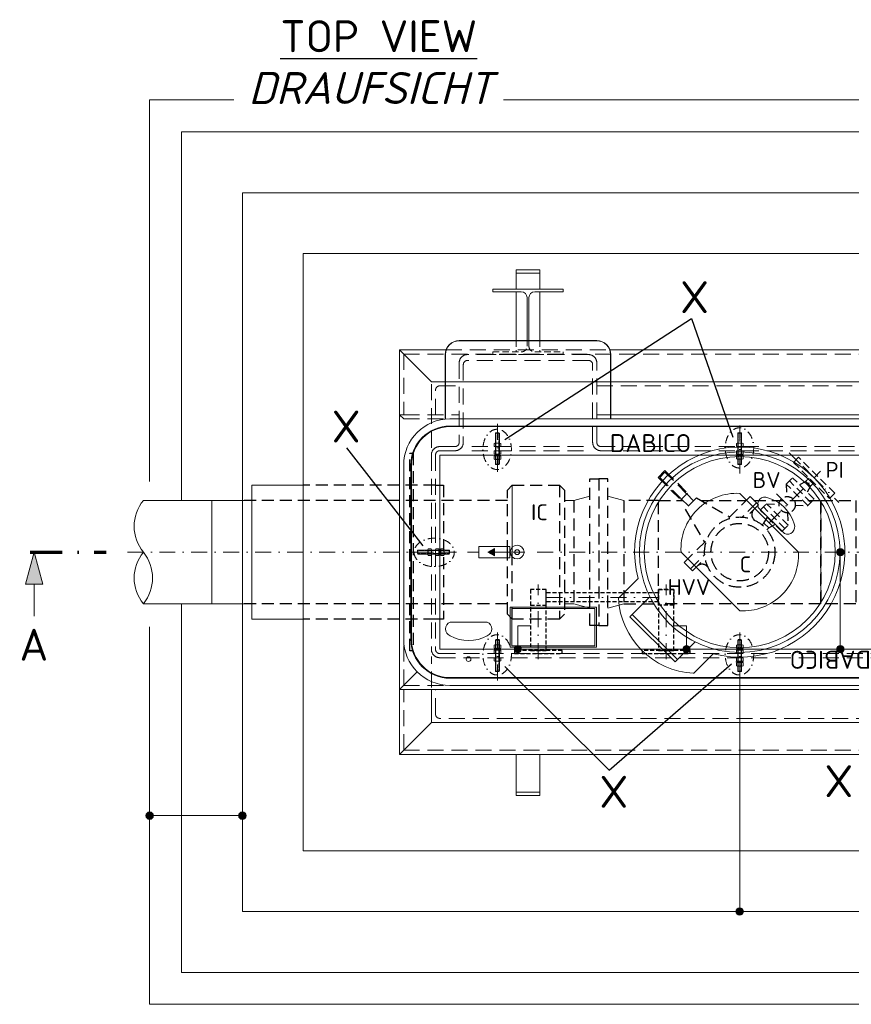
# Model space of a CAD drawing. Header units: millimetres. Extents: x -89243 to 29100, y -5468 to 8855.
# Tile 1 of 23: x -15094 to -12490, y -5080 to -1997. Entities that reach past the tile are written whole.
import ezdxf
from ezdxf.enums import TextEntityAlignment as Align

# ---------------------------------------------------------------- set-up
doc = ezdxf.new("R2010")
doc.units = ezdxf.units.MM
doc.header["$MEASUREMENT"] = 0
for name, pattern in [('HIDDEN', [0.375, 0.25, -0.125]), ('STRICHPUNKT2', [0.5, 0.25, -0.125, 0, -0.125]), ('STRICHPUNKTX2', [2, 1, -0.5, 0, -0.5]), ('VERDECKT2', [0.1875, 0.125, -0.0625])]:
    doc.linetypes.add(name, pattern=pattern)
for name, color, linetype, lineweight in [('P------T7', 7, 'Continuous', 18), ('P-BS---Schnitt', 7, 'Continuous', 18), ('P-DERDUNG', 7, 'Continuous', 18), ('P-MS020', 7, 'Continuous', 30), ('P-MS025', 7, 'Continuous', 30), ('P-MS100', 7, 'Continuous', 35), ('P-MS250', 190, 'Continuous', 35), ('P-SSLEIX', 7, 'STRICHPUNKT2', 18), ('Verz. Bandstahl 30x3_5mm auf Putz', 1, 'GRENZE2', 18), ('Verz. Bandstahl 30x3_5mm im Beton', 5, 'GRENZE1', 18)]:
    doc.layers.add(name, color=color, linetype=linetype, lineweight=lineweight)
doc.styles.get("Standard").update_dxf_attribs({"font": 'isocpeur.ttf'})
doc.linetypes.add('GRENZE1', pattern='A,6.35,-2.54,[133,ltypeshp.shx,S=2.54,R=0,X=-2.54,Y=0],-2.54,25.4', length=36.83)
doc.linetypes.add('GRENZE2', pattern='A,6.35,-2.54,[132,ltypeshp.shx,S=2.54,R=0,X=-2.54,Y=0],-2.54,25.4', length=36.83)

msp = doc.modelspace()

# ---------------------------------------------------------------- hatches: boundary and pattern name
at = {"lineweight": 0}
h = msp.add_hatch(color=256, dxfattribs=at)
h.dxf.hatch_style = 1
h.paths.add_polyline_path([(-13627.989, -3664.451), (-13607.903, -3652.854), (-13607.903, -3676.048)])
at = {"layer": 'P-BS---Schnitt', "linetype": 'Continuous', "lineweight": 18}
msp.add_hatch(color=0, dxfattribs=at).paths.add_polyline_path([(-15049.225, -3664.451), (-15076.02, -3764.451), (-15022.43, -3764.451)])
at = {"layer": 'Verz. Bandstahl 30x3_5mm auf Putz', "lineweight": 0, "ltscale": 3}
h = msp.add_hatch(color=1, dxfattribs=at)
h.dxf.hatch_style = 1
edge = h.paths.add_edge_path()
edge.add_arc((-12524.853, -3664.451), 11.607, 90, 450)
h = msp.add_hatch(color=1, dxfattribs=at)
h.dxf.hatch_style = 1
edge = h.paths.add_edge_path()
edge.add_arc((-13534.38, -3968.446), 11.607, 90, 450)
h = msp.add_hatch(color=1, dxfattribs=at)
h.dxf.hatch_style = 1
edge = h.paths.add_edge_path()
edge.add_arc((-13006.368, -3968.446), 11.607, 90, 450)
h = msp.add_hatch(color=1, dxfattribs=at)
h.dxf.hatch_style = 1
edge = h.paths.add_edge_path()
edge.add_arc((-12524.853, -3968.382), 11.607, 90, 450)
at = {"layer": 'Verz. Bandstahl 30x3_5mm im Beton', "ltscale": 5}
h = msp.add_hatch(color=256, dxfattribs=at)
h.dxf.hatch_style = 1
edge = h.paths.add_edge_path()
edge.add_arc((-14687.529, -4489.559), 11.607, 90, 450)
h = msp.add_hatch(color=256, dxfattribs=at)
h.dxf.hatch_style = 1
edge = h.paths.add_edge_path()
edge.add_arc((-14397.029, -4489.559), 11.607, 90, 450)
h = msp.add_hatch(color=256, dxfattribs=at)
h.dxf.hatch_style = 1
edge = h.paths.add_edge_path()
edge.add_arc((-12839.729, -4789.751), 11.607, 90, 450)

# ---------------------------------------------------------------- linework, layer by layer
at = {"linetype": 'HIDDEN', "lineweight": 0, "ltscale": 80}
for p, q in [((-13539.729, -3002.151), (-13539.729, -3037.451)), ((-13465.729, -3002.151), (-13465.729, -3037.451))]:
    msp.add_line(p, q, dxfattribs=at)
at = {"lineweight": 0}
for p, q in [((-13905.029, -3031.151), (-13905.029, -3234.151)), ((-13905.029, -3234.151), (-13892.029, -3247.151)), ((-13287.229, -3234.151), (-12392.229, -3234.151)), ((-14367.229, -3454.951), (-14206.529, -3454.951)), ((-14367.229, -3454.951), (-14367.229, -3873.951)), ((-13551.905, -3664.401), (-13551.905, -3454.951)), ((-14707.135, -3502.501), (-14392.229, -3502.501)), ((-14492.229, -3826.401), (-14492.229, -3502.501)), ((-13358.905, -3502.501), (-13388.905, -3502.501)), ((-13358.905, -3502.501), (-13308.905, -3489.104)), ((-13202.905, -3502.501), (-13252.905, -3489.104)), ((-12585.729, -3502.501), (-12585.729, -3826.401)), ((-13656.192, -3664.451), (-13692.229, -3664.451)), ((-13512.229, -3664.451), (-13607.903, -3664.451)), ((-14392.229, -3826.401), (-14707.135, -3826.401)), ((-13358.905, -3826.401), (-13388.905, -3826.401)), ((-13358.905, -3826.401), (-13308.905, -3839.799)), ((-13202.905, -3826.401), (-13252.905, -3839.799)), ((-14367.229, -3873.951), (-14206.529, -3873.951)), ((-13905.029, -4094.751), (-13849.559, -4039.282)), ((-13905.029, -4297.751), (-13905.029, -4094.751))]:
    msp.add_line(p, q, dxfattribs=at)
at = {"linetype": 'HIDDEN', "lineweight": 0, "ltscale": 200}
for p, q in [((-13892.029, -3044.151), (-11787.429, -3044.151)), ((-13892.029, -3044.151), (-13892.029, -3234.151)), ((-13759.452, -3031.151), (-13246.005, -3031.151)), ((-13892.029, -3234.151), (-13718.229, -3234.151)), ((-13892.029, -3247.151), (-13718.229, -3247.151)), ((-13328.929, -3333.951), (-13690.29, -3333.951)), ((-13328.929, -3346.951), (-13690.29, -3346.951)), ((-13892.029, -4081.751), (-13892.029, -3936.751)), ((-13805.229, -4088.688), (-13805.229, -3991.576)), ((-13892.029, -4081.751), (-13747.029, -4081.751)), ((-13892.029, -4284.751), (-13892.029, -4094.751)), ((-13892.029, -4284.751), (-11787.429, -4284.751))]:
    msp.add_line(p, q, dxfattribs=at)
at = {"color": 253, "lineweight": 0}
for p, q in [((-12839.729, -3480.603), (-12655.881, -3664.451)), ((-13023.576, -3664.451), (-12839.729, -3848.299)), ((-13158.142, -3747.398), (-13219.66, -3808.916)), ((-13183.411, -3866.712), (-13120.94, -3804.241)), ((-13041.989, -4008.133), (-13183.411, -3866.712)), ((-13034.918, -4001.062), (-13176.34, -3859.641)), ((-13041.989, -4008.133), (-12979.519, -3945.663)), ((-12922.89, -3982.456), (-12984.357, -4044.025))]:
    msp.add_line(p, q, dxfattribs=at)
at = {"linetype": 'VERDECKT2', "lineweight": 25, "ltscale": 100}
for p, q in [((-13094.524, -3791.961), (-13446.224, -3791.961)), ((-13094.524, -3820.241), (-13446.224, -3820.241))]:
    msp.add_line(p, q, dxfattribs=at)
at = {"lineweight": 0}
for points in [[(-14587.529, -3502.501), (-14587.529, -2348.651), (-11091.929, -2348.651), (-11091.929, -3502.501)], [(-13539.729, -2840.951), (-13539.729, -2790.951), (-13465.729, -2790.951), (-13465.729, -2840.951)], [(-13539.729, -3002.151), (-13539.729, -2849.451)], [(-13465.729, -2849.451), (-13465.729, -3002.151)], [(-11920.005, -3031.151), (-11774.429, -3031.151), (-11874.229, -3130.951), (-13805.229, -3130.951), (-13905.029, -3031.151), (-13759.452, -3031.151)], [(-13246.005, -3031.151), (-12433.452, -3031.151)], [(-11787.429, -3234.151), (-11774.429, -3234.151), (-11774.429, -4094.751), (-13905.029, -4094.751), (-13905.029, -3234.151), (-13892.029, -3234.151)], [(-11091.929, -3826.401), (-11091.929, -4980.251), (-14587.529, -4980.251), (-14587.529, -3826.401)], [(-11874.229, -4094.751), (-11874.229, -4197.951), (-13805.229, -4197.951), (-13805.229, -4094.751)]]:
    msp.add_lwpolyline(points, dxfattribs=at)
for points in [[(-14206.529, -4599.251), (-11472.929, -4599.251), (-11472.929, -2729.651), (-14206.529, -2729.651)], [(-13465.729, -2790.951), (-13539.729, -2790.951), (-13539.729, -2780.951), (-13465.729, -2780.951)], [(-13656.192, -3646.349), (-13559.615, -3646.349), (-13559.615, -3682.553), (-13656.192, -3682.553)], [(-13627.989, -3664.451), (-13607.903, -3652.854), (-13607.903, -3676.048)], [(-13905.029, -4297.751), (-11774.429, -4297.751), (-11874.229, -4197.951), (-13805.229, -4197.951)], [(-13465.729, -4297.751), (-13539.729, -4297.751), (-13539.729, -4415.951), (-13465.729, -4415.951)], [(-13465.729, -4415.951), (-13539.729, -4415.951), (-13539.729, -4425.951), (-13465.729, -4425.951)]]:
    msp.add_lwpolyline(points, close=True, dxfattribs=at)
for points in [[(-13505.729, -3002.151), (-13505.729, -2867.451, 0.41421356), (-13523.729, -2849.451), (-13612.729, -2849.451), (-13612.729, -2840.951), (-13392.729, -2840.951), (-13392.729, -2849.451), (-13481.729, -2849.451, 0.41421356), (-13499.729, -2867.451), (-13499.729, -3002.151)], [(-13243.429, -3247.151), (-13243.429, -3045.951, 0.41421356), (-13287.229, -3002.151), (-13718.229, -3002.151, 0.41421356), (-13762.029, -3045.951), (-13762.029, -3247.151)], [(-13244.429, -3247.151), (-13244.429, -3045.951, 0.41421356), (-13287.229, -3003.151), (-13718.229, -3003.151, 0.41421356), (-13761.029, -3045.951), (-13761.029, -3247.151)]]:
    msp.add_lwpolyline(points, format="xyb", dxfattribs=at)
at = {"linetype": 'HIDDEN', "lineweight": 0, "ltscale": 80}
msp.add_lwpolyline([(-13499.729, -3002.151), (-13499.729, -3019.451, 0.41421356), (-13481.729, -3037.451), (-13392.729, -3037.451), (-13392.729, -3045.951), (-13612.729, -3045.951), (-13612.729, -3037.451), (-13523.729, -3037.451, 0.41421356), (-13505.729, -3019.451), (-13505.729, -3002.151)], format="xyb", dxfattribs=at)
at = {"linetype": 'HIDDEN', "lineweight": 0, "ltscale": 200}
for points in [[(-11961.229, -3320.951), (-11961.229, -3071.951, 0.41421356), (-11987.229, -3045.951), (-12366.229, -3045.951, 0.41421356), (-12392.229, -3071.951), (-12392.229, -3320.951, -0.41421356), (-12405.229, -3333.951), (-13274.229, -3333.951, -0.41421356), (-13287.229, -3320.951), (-13287.229, -3071.951, 0.41421356), (-13313.229, -3045.951), (-13692.229, -3045.951, 0.41421356), (-13718.229, -3071.951), (-13718.229, -3320.951, -0.41421356), (-13731.229, -3333.951), (-13779.229, -3333.951, 0.41421356), (-13805.229, -3359.951), (-13805.229, -3968.951, 0.41421356), (-13779.229, -3994.951), (-11900.229, -3994.951, 0.41421356), (-11874.229, -3968.951), (-11874.229, -3359.951, 0.41421356), (-11900.229, -3333.951), (-11948.229, -3333.951)], [(-11974.229, -3320.951), (-11974.229, -3077.336, 0.41421356), (-11987.229, -3064.336), (-12366.229, -3064.336, 0.41421356), (-12379.229, -3077.336), (-12379.229, -3320.951, -0.41421356), (-12405.229, -3346.951), (-13274.229, -3346.951, -0.41421356), (-13300.229, -3320.951), (-13300.229, -3077.336, 0.41421356), (-13313.229, -3064.336), (-13692.229, -3064.336, 0.41421356), (-13705.229, -3077.336), (-13705.229, -3320.951, -0.41421356), (-13731.229, -3346.951), (-13779.229, -3346.951, 0.41421356), (-13792.229, -3359.951), (-13792.229, -3968.951, 0.41421356), (-13779.229, -3981.951), (-11900.229, -3981.951, 0.41421356), (-11887.229, -3968.951), (-11887.229, -3359.951, 0.41421356), (-11900.229, -3346.951), (-11948.229, -3346.951)], [(-13792.229, -3234.151), (-13792.229, -3156.951, -0.41421356), (-13779.229, -3143.951), (-13718.229, -3143.951)], [(-11887.229, -4094.751), (-11887.229, -4171.951, -0.41421356), (-11900.229, -4184.951), (-13779.229, -4184.951, -0.41421356), (-13792.229, -4171.951), (-13792.229, -4094.751)]]:
    msp.add_lwpolyline(points, format="xyb", dxfattribs=at)
for points in [[(-13805.229, -3338.2), (-13805.229, -3130.951), (-13718.229, -3130.951)], [(-13287.229, -3130.951), (-12392.229, -3130.951)], [(-13287.229, -3143.951), (-12392.229, -3143.951)]]:
    msp.add_lwpolyline(points, dxfattribs=at)
at = {"lineweight": 0}
msp.add_lwpolyline([(-13892.029, -3392.151), (-13892.029, -3664.451), (-13892.029, -3936.751, 0.41421356), (-13747.029, -4081.751), (-11932.429, -4081.751, 0.41421356), (-11787.429, -3936.751), (-11787.429, -3664.451), (-11787.429, -3392.151, 0.41421356), (-11932.429, -3247.151), (-13747.029, -3247.151, 0.41421356)], format="xyb", close=True, dxfattribs=at)
at = {"color": 253, "lineweight": 0}
for points in [[(-13747.029, -4059.344), (-11932.429, -4059.344, 0.41421356), (-11809.836, -3936.751), (-11809.836, -3392.151, 0.41421356), (-11932.429, -3269.559), (-13747.029, -3269.559, 0.41421356), (-13869.621, -3392.151), (-13869.621, -3936.751, 0.41421356)], [(-13867.621, -3936.751, 0.41421356), (-13747.029, -4057.344), (-11932.429, -4057.344, 0.41421356), (-11811.836, -3936.751), (-11811.836, -3392.151, 0.41421356), (-11932.429, -3271.559), (-13747.029, -3271.559, 0.41421356), (-13867.621, -3392.151)], [(-12699.722, -3606.468, 0.6744186), (-12669.316, -3576.063, 0.25862069), (-12751.34, -3494.039, 0.6744186), (-12781.746, -3524.444)], [(-13746.729, -3883.344, 0.6744186), (-13746.729, -3926.344, 0.25862069), (-13630.729, -3926.344, 0.6744186), (-13630.729, -3883.344)]]:
    msp.add_lwpolyline(points, format="xyb", close=True, dxfattribs=at)
at = {"linetype": 'VERDECKT2', "lineweight": 25, "ltscale": 100}
for points in [[(-13494.524, -3830.251), (-13446.224, -3830.251), (-13446.224, -3781.951), (-13494.524, -3781.951)], [(-13494.524, -3971.951), (-13446.224, -3971.951), (-13446.224, -3781.951), (-13494.524, -3781.951)], [(-13046.224, -3830.251), (-13094.524, -3830.251), (-13094.524, -3781.951), (-13046.224, -3781.951)], [(-13094.524, -3971.951), (-13046.224, -3971.951), (-13046.224, -3781.951), (-13094.524, -3781.951)], [(-13545.374, -3981.951), (-13395.374, -3981.951), (-13395.374, -3971.951), (-13545.374, -3971.951)], [(-13145.374, -3981.951), (-12995.374, -3981.951), (-12995.374, -3971.951), (-13145.374, -3971.951)]]:
    msp.add_lwpolyline(points, close=True, dxfattribs=at)
at = {"color": 253, "lineweight": 0}
for points in [[(-13558.229, -3836.344), (-13288.229, -3836.344), (-13288.229, -3962.344), (-13558.229, -3962.344)], [(-13553.229, -3841.344), (-13293.229, -3841.344), (-13293.229, -3957.344), (-13553.229, -3957.344)]]:
    msp.add_lwpolyline(points, close=True, dxfattribs=at)
for centre, radius in [((-12839.729, -3664.451), 314.04), ((-12839.729, -3664.451), 299.04), ((-13536.729, -3664.451), 21.5), ((-13536.729, -3664.451), 21.5), ((-13536.729, -3664.451), 7.5), ((-13536.729, -3664.451), 7.5), ((-13688.729, -3999.344), 7.5)]:
    msp.add_circle(centre, radius, dxfattribs=at)
for centre, radius, start, end in [((-12839.729, -3664.451), 329.04, 255.310101, 194.60108), ((-12849.141, -3655.039), 174.69, 86.911553, 183.088447), ((-12830.317, -3673.863), 174.69, 266.911553, 3.088447), ((-12970.679, -3794.924), 249.374, 183.216572, 266.878046)]:
    msp.add_arc(centre, radius, start, end, dxfattribs=at)
at = {"lineweight": 0}
for centre, start, end in [((-14607.837, -3583.476), 140.803795, 219.196205), ((-14607.837, -3745.426), 140.803795, 219.196205), ((-14806.434, -3745.426), 320.803795, 39.196205)]:
    msp.add_arc(centre, 128.129, start, end, dxfattribs=at)
at = {"layer": 'P------T7', "color": 0, "linetype": 'Continuous', "lineweight": 25}
for p, q in [((-13574.89, -3311.844), (-12991.1, -2932.94)), ((-12991.1, -2932.94), (-12861.28, -3305.02)), ((-14071.485, -3337.952), (-13832.205, -3645.178)), ((-13574.839, -4022.099), (-13248.224, -4347.28)), ((-13248.224, -4347.28), (-12865.93, -4014.025))]:
    msp.add_line(p, q, dxfattribs=at)
at = {"layer": 'P-BS---Schnitt', "color": 0, "linetype": 'STRICHPUNKTX2', "lineweight": 70, "ltscale": 100}
msp.add_line((-15061.322, -3664.451), (-14823.958, -3664.451), dxfattribs=at)
at = {"layer": 'P-BS---Schnitt', "color": 0, "linetype": 'Continuous', "lineweight": 18}
msp.add_line((-15049.225, -3864.451), (-15049.225, -3764.451), dxfattribs=at)
msp.add_lwpolyline([(-15076.02, -3764.451), (-15022.43, -3764.451), (-15049.225, -3664.451), (-15076.02, -3764.451)], dxfattribs=at)
at = {"layer": 'P-DERDUNG', "color": 7, "ltscale": 200}
for p, q in [((-13604.449, -3291.651), (-13603.249, -3290.451)), ((-13604.449, -3291.651), (-13604.449, -3389.251)), ((-13604.449, -3291.651), (-13592.449, -3291.651)), ((-13593.649, -3290.451), (-13603.249, -3290.451)), ((-13593.649, -3290.451), (-13592.449, -3291.651)), ((-13592.449, -3389.251), (-13592.449, -3291.651)), ((-12845.798, -3291.651), (-12844.598, -3290.451)), ((-12845.798, -3389.251), (-12845.798, -3291.651)), ((-12845.798, -3291.651), (-12833.798, -3291.651)), ((-12834.998, -3290.451), (-12844.598, -3290.451)), ((-12834.998, -3290.451), (-12833.798, -3291.651)), ((-12833.798, -3291.651), (-12833.798, -3389.251)), ((-13590.64, -3323.178), (-13606.258, -3323.178)), ((-13603.655, -3333.23), (-13603.655, -3323.9)), ((-13593.243, -3333.23), (-13593.243, -3323.9)), ((-12831.989, -3323.178), (-12847.607, -3323.178)), ((-12845.004, -3333.23), (-12845.004, -3323.9)), ((-12834.592, -3333.23), (-12834.592, -3323.9)), ((-13606.258, -3333.951), (-13590.64, -3333.951)), ((-13606.258, -3346.952), (-13590.64, -3346.952)), ((-13590.64, -3357.724), (-13606.258, -3357.724)), ((-13603.655, -3347.673), (-13603.655, -3357.003)), ((-13593.243, -3347.673), (-13593.243, -3357.003)), ((-12847.607, -3333.951), (-12831.989, -3333.951)), ((-12847.607, -3346.952), (-12831.989, -3346.952)), ((-12831.989, -3357.724), (-12847.607, -3357.724)), ((-12845.004, -3347.673), (-12845.004, -3357.003)), ((-12834.592, -3347.673), (-12834.592, -3357.003)), ((-13606.258, -3363.188), (-13590.64, -3363.188)), ((-13590.64, -3373.961), (-13606.258, -3373.961)), ((-13604.449, -3389.251), (-13592.449, -3389.251)), ((-13604.449, -3389.251), (-13603.249, -3390.451)), ((-13603.655, -3363.909), (-13603.655, -3373.239)), ((-13593.649, -3390.451), (-13603.249, -3390.451)), ((-13593.649, -3390.451), (-13592.449, -3389.251)), ((-13593.243, -3363.909), (-13593.243, -3373.24)), ((-12847.607, -3362.343), (-12831.989, -3362.343)), ((-12831.989, -3373.115), (-12847.607, -3373.115)), ((-12845.798, -3389.251), (-12833.798, -3389.251)), ((-12845.798, -3389.251), (-12844.598, -3390.451)), ((-12845.004, -3363.064), (-12845.004, -3372.394)), ((-12834.998, -3390.451), (-12844.598, -3390.451)), ((-12834.998, -3390.451), (-12833.798, -3389.251)), ((-12834.592, -3363.064), (-12834.592, -3372.394)), ((-13848.729, -3659.651), (-13847.529, -3658.451)), ((-13848.729, -3659.651), (-13848.729, -3669.251)), ((-13749.929, -3658.451), (-13847.529, -3658.451)), ((-13847.529, -3670.451), (-13847.529, -3658.451)), ((-13816.001, -3656.642), (-13816.001, -3672.26)), ((-13805.95, -3659.245), (-13815.28, -3659.245)), ((-13805.229, -3672.26), (-13805.229, -3656.642)), ((-13792.228, -3672.26), (-13792.228, -3656.642)), ((-13791.507, -3659.245), (-13782.177, -3659.245)), ((-13781.456, -3656.642), (-13781.456, -3672.26)), ((-13775.992, -3672.26), (-13775.992, -3656.642)), ((-13775.27, -3659.245), (-13765.94, -3659.245)), ((-13765.219, -3656.642), (-13765.219, -3672.26)), ((-13749.929, -3670.451), (-13749.929, -3658.451)), ((-13748.729, -3659.651), (-13749.929, -3658.451)), ((-13748.729, -3659.651), (-13748.729, -3669.251)), ((-13847.529, -3670.451), (-13848.729, -3669.251)), ((-13847.529, -3670.451), (-13749.929, -3670.451)), ((-13805.95, -3669.657), (-13815.28, -3669.657)), ((-13791.507, -3669.657), (-13782.177, -3669.657)), ((-13775.27, -3669.657), (-13765.94, -3669.657)), ((-13749.929, -3670.451), (-13748.729, -3669.251)), ((-13604.449, -3939.651), (-13603.249, -3938.451)), ((-13604.449, -4037.251), (-13604.449, -3939.651)), ((-13604.449, -3939.651), (-13592.449, -3939.651)), ((-13593.649, -3938.451), (-13603.249, -3938.451)), ((-13593.649, -3938.451), (-13592.449, -3939.651)), ((-13592.449, -3939.651), (-13592.449, -4037.251)), ((-12845.798, -3939.651), (-12844.598, -3938.451)), ((-12845.798, -4037.251), (-12845.798, -3939.651)), ((-12845.798, -3939.651), (-12833.798, -3939.651)), ((-12834.998, -3938.451), (-12844.598, -3938.451)), ((-12834.998, -3938.451), (-12833.798, -3939.651)), ((-12833.798, -3939.651), (-12833.798, -4037.251)), ((-13590.64, -3954.941), (-13606.258, -3954.941)), ((-13606.258, -3965.714), (-13590.64, -3965.714)), ((-13590.64, -3971.178), (-13606.258, -3971.178)), ((-13603.655, -3964.993), (-13603.655, -3955.663)), ((-13603.655, -3981.23), (-13603.655, -3971.9)), ((-13593.243, -3964.993), (-13593.243, -3955.663)), ((-13593.243, -3981.23), (-13593.243, -3971.9)), ((-12831.989, -3954.941), (-12847.607, -3954.941)), ((-12847.607, -3965.714), (-12831.989, -3965.714)), ((-12831.989, -3971.178), (-12847.607, -3971.178)), ((-12845.004, -3964.993), (-12845.004, -3955.663)), ((-12845.004, -3981.23), (-12845.004, -3971.9)), ((-12834.592, -3964.993), (-12834.592, -3955.663)), ((-12834.592, -3981.23), (-12834.592, -3971.9)), ((-13606.258, -3981.951), (-13590.64, -3981.951)), ((-13606.258, -3994.951), (-13590.64, -3994.951)), ((-13590.64, -4005.724), (-13606.258, -4005.724)), ((-13603.655, -3995.672), (-13603.655, -4005.002)), ((-13593.243, -3995.672), (-13593.243, -4005.003)), ((-12847.607, -3981.951), (-12831.989, -3981.951)), ((-12847.607, -3994.951), (-12831.989, -3994.951)), ((-12831.989, -4005.724), (-12847.607, -4005.724)), ((-12845.004, -3995.672), (-12845.004, -4005.002)), ((-12834.592, -3995.672), (-12834.592, -4005.003)), ((-13604.449, -4037.251), (-13592.449, -4037.251)), ((-13604.449, -4037.251), (-13603.249, -4038.451)), ((-13593.649, -4038.451), (-13603.249, -4038.451)), ((-13593.649, -4038.451), (-13592.449, -4037.251)), ((-12847.607, -4010.342), (-12831.989, -4010.342)), ((-12831.989, -4021.115), (-12847.607, -4021.115)), ((-12845.798, -4037.251), (-12833.798, -4037.251)), ((-12845.798, -4037.251), (-12844.598, -4038.451)), ((-12845.004, -4011.063), (-12845.004, -4020.393)), ((-12834.998, -4038.451), (-12844.598, -4038.451)), ((-12834.998, -4038.451), (-12833.798, -4037.251)), ((-12834.592, -4011.063), (-12834.592, -4020.394))]:
    msp.add_line(p, q, dxfattribs=at)
at = {"layer": 'P-DERDUNG', "color": 7, "linetype": 'HIDDEN', "ltscale": 10}
for p, q in [((-13603.249, -3389.251), (-13603.249, -3290.451)), ((-13593.649, -3290.451), (-13593.649, -3389.251)), ((-12844.598, -3291.651), (-12844.598, -3390.451)), ((-12834.998, -3390.451), (-12834.998, -3291.651)), ((-13848.729, -3659.651), (-13749.929, -3659.651)), ((-13749.929, -3669.251), (-13848.729, -3669.251)), ((-13603.249, -3939.651), (-13603.249, -4038.451)), ((-13593.649, -4038.451), (-13593.649, -3939.651)), ((-12844.598, -3939.651), (-12844.598, -4038.451)), ((-12834.998, -4038.451), (-12834.998, -3939.651))]:
    msp.add_line(p, q, dxfattribs=at)
at = {"layer": 'P-DERDUNG', "color": 7, "ltscale": 200}
for points in [[(-13608.861, -3323.9), (-13608.861, -3333.23)], [(-13588.037, -3333.23), (-13588.037, -3323.9)], [(-12850.21, -3323.9), (-12850.21, -3333.23)], [(-12829.386, -3333.23), (-12829.386, -3323.9)], [(-13608.861, -3357.003), (-13608.861, -3347.673)], [(-13588.037, -3347.673), (-13588.037, -3357.003)], [(-12850.21, -3357.003), (-12850.21, -3347.673)], [(-12829.386, -3347.673), (-12829.386, -3357.003)], [(-13608.861, -3373.24), (-13608.861, -3363.909)], [(-13588.037, -3363.909), (-13588.037, -3373.24)], [(-12850.21, -3372.394), (-12850.21, -3363.064)], [(-12829.386, -3363.064), (-12829.386, -3372.394)], [(-13805.95, -3654.039), (-13815.28, -3654.039)], [(-13791.507, -3654.039), (-13782.177, -3654.039)], [(-13775.27, -3654.039), (-13765.94, -3654.039)], [(-13815.28, -3674.863), (-13805.95, -3674.863)], [(-13782.177, -3674.863), (-13791.507, -3674.863)], [(-13765.94, -3674.863), (-13775.27, -3674.863)], [(-13608.861, -3955.663), (-13608.861, -3964.993)], [(-13608.861, -3971.9), (-13608.861, -3981.23)], [(-13588.037, -3964.993), (-13588.037, -3955.663)], [(-13588.037, -3981.23), (-13588.037, -3971.9)], [(-12850.21, -3955.663), (-12850.21, -3964.993)], [(-12850.21, -3971.9), (-12850.21, -3981.23)], [(-12829.386, -3964.993), (-12829.386, -3955.663)], [(-12829.386, -3981.23), (-12829.386, -3971.9)], [(-13608.861, -4005.003), (-13608.861, -3995.672)], [(-13588.037, -3995.672), (-13588.037, -4005.003)], [(-12850.21, -4005.003), (-12850.21, -3995.672)], [(-12829.386, -3995.672), (-12829.386, -4005.003)], [(-12850.21, -4020.394), (-12850.21, -4011.063)], [(-12829.386, -4011.063), (-12829.386, -4020.394)]]:
    msp.add_lwpolyline(points, dxfattribs=at)
for centre, radius, start, end in [((-13606.258, -3328.236), 5.057, 59.02009, 120.9799), ((-13598.449, -3342.324), 19.146, 74.22175, 105.7782), ((-13590.64, -3328.236), 5.057, 59.02008, 120.9799), ((-12847.607, -3328.236), 5.057, 59.02009, 120.9799), ((-12839.798, -3342.324), 19.146, 74.22175, 105.7782), ((-12831.989, -3328.236), 5.057, 59.02008, 120.9799), ((-13606.258, -3328.894), 5.057, 239.0201, 300.9799), ((-13606.258, -3352.008), 5.057, 59.0201, 120.9799), ((-13606.258, -3352.667), 5.057, 239.0201, 300.97991), ((-13598.449, -3314.806), 19.146, 254.2218, 285.7783), ((-13598.449, -3366.097), 19.146, 74.2217, 105.7782), ((-13598.449, -3338.578), 19.146, 254.2218, 285.77825), ((-13590.64, -3328.894), 5.057, 239.0201, 300.9799), ((-13590.64, -3352.008), 5.057, 59.0201, 120.9799), ((-13590.64, -3352.667), 5.057, 239.0201, 300.97992), ((-12847.607, -3328.894), 5.057, 239.0201, 300.9799), ((-12847.607, -3352.008), 5.057, 59.0201, 120.9799), ((-12847.607, -3352.667), 5.057, 239.0201, 300.97991), ((-12839.798, -3314.806), 19.146, 254.2218, 285.7783), ((-12839.798, -3366.097), 19.146, 74.2217, 105.7782), ((-12839.798, -3338.578), 19.146, 254.2218, 285.77825), ((-12831.989, -3328.894), 5.057, 239.0201, 300.9799), ((-12831.989, -3352.008), 5.057, 59.0201, 120.9799), ((-12831.989, -3352.667), 5.057, 239.0201, 300.97992), ((-13606.258, -3368.245), 5.057, 59.0201, 120.9799), ((-13606.258, -3368.904), 5.057, 239.0201, 300.97991), ((-13598.449, -3382.334), 19.146, 74.2217, 105.7782), ((-13598.449, -3354.815), 19.146, 254.2218, 285.77825), ((-13590.64, -3368.245), 5.057, 59.0201, 120.9799), ((-13590.64, -3368.904), 5.057, 239.0201, 300.97992), ((-12847.607, -3367.4), 5.057, 59.0201, 120.9799), ((-12847.607, -3368.058), 5.057, 239.0201, 300.97991), ((-12839.798, -3381.488), 19.146, 74.2217, 105.7782), ((-12839.798, -3353.969), 19.146, 254.2218, 285.77825), ((-12831.989, -3367.4), 5.057, 59.0201, 120.9799), ((-12831.989, -3368.058), 5.057, 239.0201, 300.97992), ((-13810.944, -3656.642), 5.057, 149.02008, 210.9799), ((-13796.855, -3664.451), 19.146, 164.22175, 195.7782), ((-13810.286, -3656.642), 5.057, 329.0201, 30.9799), ((-13824.374, -3664.451), 19.146, 344.2218, 15.7783), ((-13773.083, -3664.451), 19.146, 164.2217, 195.7782), ((-13787.171, -3656.642), 5.057, 149.0201, 210.9799), ((-13786.513, -3656.642), 5.057, 329.0201, 30.97992), ((-13800.602, -3664.451), 19.146, 344.2218, 15.77825), ((-13770.935, -3656.642), 5.057, 149.0201, 210.9799), ((-13756.846, -3664.451), 19.146, 164.2217, 195.7782), ((-13770.276, -3656.642), 5.057, 329.0201, 30.97992), ((-13784.365, -3664.451), 19.146, 344.2218, 15.77825), ((-13810.944, -3672.26), 5.057, 149.02009, 210.9799), ((-13810.286, -3672.26), 5.057, 329.0201, 30.9799), ((-13787.171, -3672.26), 5.057, 149.0201, 210.9799), ((-13786.513, -3672.26), 5.057, 329.0201, 30.97991), ((-13770.935, -3672.26), 5.057, 149.0201, 210.9799), ((-13770.276, -3672.26), 5.057, 329.0201, 30.97991), ((-13606.258, -3959.999), 5.057, 59.02009, 120.9799), ((-13606.258, -3960.657), 5.057, 239.0201, 300.9799), ((-13606.258, -3976.235), 5.057, 59.02009, 120.9799), ((-13598.449, -3974.087), 19.146, 74.22175, 105.7782), ((-13598.449, -3946.568), 19.146, 254.2218, 285.7783), ((-13598.449, -3990.324), 19.146, 74.22175, 105.7782), ((-13590.64, -3959.999), 5.057, 59.02008, 120.9799), ((-13590.64, -3960.657), 5.057, 239.0201, 300.9799), ((-13590.64, -3976.235), 5.057, 59.02008, 120.9799), ((-12847.607, -3959.999), 5.057, 59.02009, 120.9799), ((-12847.607, -3960.657), 5.057, 239.0201, 300.9799), ((-12847.607, -3976.235), 5.057, 59.02009, 120.9799), ((-12839.798, -3974.087), 19.146, 74.22175, 105.7782), ((-12839.798, -3946.568), 19.146, 254.2218, 285.7783), ((-12839.798, -3990.324), 19.146, 74.22175, 105.7782), ((-12831.989, -3959.999), 5.057, 59.02008, 120.9799), ((-12831.989, -3960.657), 5.057, 239.0201, 300.9799), ((-12831.989, -3976.235), 5.057, 59.02008, 120.9799), ((-13606.258, -3976.894), 5.057, 239.0201, 300.9799), ((-13606.258, -4000.008), 5.057, 59.0201, 120.9799), ((-13606.258, -4000.667), 5.057, 239.0201, 300.97991), ((-13598.449, -3962.805), 19.146, 254.2218, 285.7783), ((-13598.449, -4014.097), 19.146, 74.2217, 105.7782), ((-13598.449, -3986.578), 19.146, 254.2218, 285.77825), ((-13590.64, -3976.894), 5.057, 239.0201, 300.9799), ((-13590.64, -4000.008), 5.057, 59.0201, 120.9799), ((-13590.64, -4000.667), 5.057, 239.0201, 300.97992), ((-12847.607, -3976.894), 5.057, 239.0201, 300.9799), ((-12847.607, -4000.008), 5.057, 59.0201, 120.9799), ((-12847.607, -4000.667), 5.057, 239.0201, 300.97991), ((-12839.798, -3962.805), 19.146, 254.2218, 285.7783), ((-12839.798, -4014.097), 19.146, 74.2217, 105.7782), ((-12839.798, -3986.578), 19.146, 254.2218, 285.77825), ((-12831.989, -3976.894), 5.057, 239.0201, 300.9799), ((-12831.989, -4000.008), 5.057, 59.0201, 120.9799), ((-12831.989, -4000.667), 5.057, 239.0201, 300.97992), ((-12847.607, -4015.399), 5.057, 59.0201, 120.9799), ((-12847.607, -4016.058), 5.057, 239.0201, 300.97991), ((-12839.798, -4029.488), 19.146, 74.2217, 105.7782), ((-12839.798, -4001.969), 19.146, 254.2218, 285.77825), ((-12831.989, -4015.399), 5.057, 59.0201, 120.9799), ((-12831.989, -4016.058), 5.057, 239.0201, 300.97992)]:
    msp.add_arc(centre, radius, start, end, dxfattribs=at)
at = {"layer": 'P-MS025', "color": 0, "linetype": 'STRICHPUNKT2', "lineweight": 18, "ltscale": 200}
for p, q in [((-12684.492, -3353.651), (-12528.928, -3509.215)), ((-12747.483, -3572.206), (-12586.431, -3411.153)), ((-12642.525, -3395.618), (-12570.895, -3467.248)), ((-12724.704, -3482.251), (-12657.529, -3549.426))]:
    msp.add_line(p, q, dxfattribs=at)
at = {"layer": 'P-MS025', "color": 0, "linetype": 'VERDECKT2', "lineweight": 25, "ltscale": 200}
for p, q in [((-12693.945, -3451.492), (-12674.146, -3431.693)), ((-12626.77, -3518.667), (-12693.945, -3451.492)), ((-12693.945, -3451.492), (-12692.235, -3490.384)), ((-12616.87, -3508.768), (-12684.045, -3441.593)), ((-12606.971, -3498.868), (-12674.146, -3431.693)), ((-12633.24, -3442.901), (-12652.068, -3453.771)), ((-12634.04, -3443.701), (-12622.711, -3432.372)), ((-12618.178, -3457.962), (-12633.24, -3442.901)), ((-12618.978, -3458.762), (-12607.65, -3447.433)), ((-12618.178, -3457.962), (-12629.049, -3476.79)), ((-12775.262, -3532.809), (-12755.463, -3513.011)), ((-12688.288, -3580.186), (-12755.463, -3513.011)), ((-12755.463, -3513.011), (-12716.572, -3514.72)), ((-12626.77, -3518.667), (-12606.971, -3498.868)), ((-12708.087, -3599.985), (-12775.262, -3532.809)), ((-12698.187, -3590.085), (-12765.363, -3522.91)), ((-12689.997, -3541.294), (-12688.288, -3580.186)), ((-12665.661, -3516.958), (-12626.77, -3518.667)), ((-12769.843, -3579.504), (-12764.054, -3573.716)), ((-12764.054, -3573.716), (-12753.184, -3554.887)), ((-12764.054, -3573.716), (-12748.993, -3588.777)), ((-12754.782, -3594.566), (-12748.993, -3588.777)), ((-12748.993, -3588.777), (-12730.165, -3577.907)), ((-12708.087, -3599.985), (-12688.288, -3580.186))]:
    msp.add_line(p, q, dxfattribs=at)
msp.add_lwpolyline([(-12655.513, -3367.098), (-12671.749, -3383.334), (-12558.604, -3496.479), (-12542.368, -3480.243)], close=True, dxfattribs=at)
msp.add_circle((-12691.116, -3515.839), 25.48, dxfattribs=at)
at = {"layer": 'P-MS250', "color": 0, "linetype": 'VERDECKT2', "lineweight": 25, "ltscale": 300}
for p, q in [((-13073.801, -3409.206), (-13095.015, -3430.419)), ((-13073.801, -3414.156), (-13090.065, -3430.419)), ((-13073.801, -3409.206), (-13003.091, -3479.917)), ((-13073.801, -3414.156), (-13005.566, -3482.392)), ((-13095.015, -3430.419), (-13024.304, -3501.13)), ((-13090.065, -3430.419), (-13021.829, -3498.655)), ((-13792.229, -3454.951), (-14206.529, -3454.951)), ((-13403.905, -3454.951), (-13403.905, -3873.951)), ((-13003.091, -3479.917), (-13024.304, -3501.13)), ((-12984.352, -3503.605), (-13005.566, -3482.392)), ((-13566.905, -3502.451), (-14392.229, -3502.501)), ((-13358.905, -3502.501), (-13358.905, -3826.401)), ((-13358.905, -3502.501), (-13358.905, -3826.401)), ((-13202.905, -3502.501), (-13202.905, -3826.401)), ((-13000.616, -3519.868), (-13021.829, -3498.655)), ((-12974.806, -3494.059), (-13010.162, -3529.414)), ((-12974.806, -3494.059), (-12870.804, -3554.105)), ((-12807.222, -3490.523), (-12878.036, -3561.337)), ((-12787.423, -3510.322), (-12831.836, -3554.735)), ((-12781.059, -3516.686), (-12807.222, -3490.523)), ((-13010.162, -3529.414), (-12950.116, -3633.417)), ((-12781.059, -3516.686), (-12820.515, -3556.142)), ((-13013.697, -3696.998), (-12942.843, -3626.144)), ((-13551.905, -3873.951), (-13551.905, -3664.401)), ((-13013.697, -3696.998), (-12987.534, -3723.161)), ((-12993.898, -3716.797), (-12949.445, -3672.344)), ((-12987.534, -3723.161), (-12948.038, -3683.665)), ((-13566.905, -3826.351), (-14392.229, -3826.401)), ((-13792.229, -3873.951), (-14206.529, -3873.951))]:
    msp.add_line(p, q, dxfattribs=at)
for points in [[(-13862.229, -3973.951), (-13872.229, -3973.951), (-13872.229, -3354.951), (-13862.229, -3354.951)], [(-13308.905, -3434.451), (-13280.905, -3434.451), (-13280.905, -3894.451), (-13308.905, -3894.451)], [(-13252.905, -3434.451), (-13280.905, -3434.451), (-13280.905, -3894.451), (-13252.905, -3894.451)], [(-13093.729, -3502.501), (-13202.905, -3502.501), (-13202.905, -3826.401), (-13093.729, -3826.401)], [(-12585.729, -3502.501), (-12476.553, -3502.501), (-12476.553, -3826.401), (-12585.729, -3826.401)]]:
    msp.add_lwpolyline(points, close=True, dxfattribs=at)
for points in [[(-13792.229, -3454.951), (-13767.229, -3454.951), (-13767.229, -3873.951), (-13792.229, -3873.951)], [(-13566.905, -3664.401), (-13566.905, -3469.951), (-13551.905, -3454.951), (-13403.905, -3454.951), (-13388.905, -3469.951), (-13388.905, -3858.951), (-13403.905, -3873.951), (-13551.905, -3873.951), (-13566.905, -3858.951), (-13566.905, -3664.401)], [(-12795.244, -3502.501), (-12585.729, -3502.501), (-12585.729, -3826.401), (-13093.729, -3826.401), (-13093.729, -3502.501), (-13017.983, -3502.501)], [(-12985.456, -3502.501), (-12983.249, -3502.501)], [(-12960.184, -3502.501), (-12819.2, -3502.501)]]:
    msp.add_lwpolyline(points, dxfattribs=at)
for radius in [110, 90]:
    msp.add_circle((-12839.729, -3664.451), radius, dxfattribs=at)
for centre, start, end in [((-12779.999, -3546.738), 135, 243.095758), ((-12957.442, -3724.181), 26.904242, 135)]:
    msp.add_arc(centre, 22, start, end, dxfattribs=at)
at = {"layer": 'P-SSLEIX', "color": 7, "linetype": 'STRICHPUNKT2', "ltscale": 200}
for p, q in [((-13598.449, -3262.988), (-13598.449, -3417.31)), ((-12839.798, -3417.914), (-12839.798, -3263.592)), ((-14757.135, -3664.451), (-13751.327, -3664.451)), ((-13876.192, -3664.451), (-13721.869, -3664.451)), ((-13473.663, -3664.451), (-12205.795, -3664.451)), ((-13470.374, -3999.578), (-13470.374, -3765.526)), ((-13070.374, -3999.578), (-13070.374, -3765.526)), ((-13094.524, -3806.101), (-13446.224, -3806.101)), ((-13598.449, -4065.914), (-13598.449, -3911.592)), ((-12839.798, -4065.914), (-12839.798, -3911.592))]:
    msp.add_line(p, q, dxfattribs=at)
at = {"layer": 'P-SSLEIX', "color": 7, "linetype": 'STRICHPUNKT2', "ltscale": 100, "extrusion": (0, 0, -1)}
for centre, major_axis in [((-13599.285, -3342.766), (0, 63.003)), ((-13796.414, -3665.287), (-63.003, 0))]:
    msp.add_ellipse(centre, major_axis=major_axis, ratio=0.7079223, dxfattribs=at)
at = {"layer": 'P-SSLEIX', "color": 7, "linetype": 'STRICHPUNKT2', "ltscale": 100}
for centre in [(-12840.564, -3338.137), (-13599.285, -3986.137), (-12840.564, -3986.137)]:
    msp.add_ellipse(centre, major_axis=(0, -63.003), ratio=0.7079223, dxfattribs=at)
at = {"layer": 'Verz. Bandstahl 30x3_5mm auf Putz', "color": 1, "lineweight": 0, "ltscale": 3}
for p, q in [((-12524.853, -3968.382), (-12524.853, -3664.451)), ((-13534.38, -3968.446), (-13534.38, -3895.365)), ((-13534.38, -3895.365), (-13494.524, -3895.365)), ((-13006.368, -3895.365), (-13046.224, -3895.365)), ((-13006.368, -3968.446), (-13006.368, -3895.365))]:
    msp.add_line(p, q, dxfattribs=at)
at = {"layer": 'Verz. Bandstahl 30x3_5mm auf Putz', "lineweight": 0}
msp.add_line((-13598.519, -3965.714), (-13598.519, -3971.178), dxfattribs=at)
at = {"layer": 'Verz. Bandstahl 30x3_5mm auf Putz', "color": 1, "lineweight": 0, "ltscale": 3}
msp.add_lwpolyline([(-11900.734, -3360.456), (-13778.724, -3360.456), (-13778.724, -3968.446), (-11900.734, -3968.446)], close=True, dxfattribs=at)
at = {"layer": 'Verz. Bandstahl 30x3_5mm auf Putz', "color": 1, "linetype": 'Continuous', "lineweight": 0, "ltscale": 3}
for centre in [(-12524.853, -3664.451), (-13534.38, -3968.446), (-13006.368, -3968.446), (-12524.853, -3968.382)]:
    msp.add_circle(centre, 11.607, dxfattribs=at)
at = {"layer": 'Verz. Bandstahl 30x3_5mm im Beton', "lineweight": 0}
for p, q in [((-12851.843, -3360.328), (-12827.615, -3360.328)), ((-12851.843, -4008.328), (-12827.615, -4008.328))]:
    msp.add_line(p, q, dxfattribs=at)
at = {"layer": 'Verz. Bandstahl 30x3_5mm im Beton', "ltscale": 5}
for p, q in [((-12839.729, -4789.751), (-12839.729, -4008.328)), ((-14687.529, -4489.559), (-14397.029, -4489.559))]:
    msp.add_line(p, q, dxfattribs=at)
for points in [[(-14687.529, -3442.796), (-14687.529, -2248.651), (-14424.328, -2248.651)], [(-13578.975, -2248.651), (-10991.929, -2248.651), (-10991.929, -3442.796)], [(-10991.929, -3898.867), (-10991.929, -5080.251), (-14687.529, -5080.251), (-14687.529, -3898.867)]]:
    msp.add_lwpolyline(points, dxfattribs=at)
msp.add_lwpolyline([(-14397.029, -2539.151), (-11282.429, -2539.151), (-11282.429, -4789.751), (-14397.029, -4789.751)], close=True, dxfattribs=at)
for centre in [(-14687.529, -4489.559), (-14397.029, -4489.559), (-12839.729, -4789.751)]:
    msp.add_circle(centre, 11.607, dxfattribs=at)

# ---------------------------------------------------------------- texts
at = {"color": 1, "lineweight": 0, "insert": (-13246.52, -3294.958), "char_height": 56.42092, "attachment_point": 1}
msp.add_mtext_dynamic_manual_height_columns('{\\C253;DABICO}', width=156.46452, gutter_width=12.5, heights=[0], dxfattribs=at)
at = {"color": 253, "lineweight": 0, "insert": (-12428.697, -4029.731), "char_height": 56.4209, "attachment_point": 1, "rotation": 180}
msp.add_mtext_dynamic_manual_height_columns('DABICO', width=156.46452, gutter_width=12.5, heights=[0], dxfattribs=at)
at = {"layer": 'P------T7', "color": 0, "linetype": 'Continuous', "lineweight": 25}
msp.add_text('A', height=100, dxfattribs=at).set_placement((-15094.943, -3954.357), align=Align.MIDDLE_LEFT)
at = {"layer": 'P------T7', "color": 0, "linetype": 'Continuous', "lineweight": 25, "char_height": 100, "attachment_point": 7}
for s, insert in [('{\\LTOP VIEW}', (-14278.272, -2099.136)), ('{\\fISOCPEUR|b0|i1|c0|p34;DRAUFSICHT}', (-14378.056, -2261.454))]:
    msp.add_mtext(s, dxfattribs=dict(at, insert=insert))
at = {"layer": 'P------T7', "color": 0, "char_height": 100, "attachment_point": 1}
for insert in [(-13026.35, -2816.224), (-14117.339, -3221.235), (-12574.601, -4331.602), (-13279.105, -4364.685)]:
    msp.add_mtext('X', dxfattribs=dict(at, insert=insert))
at = {"layer": 'P-MS020', "color": 0}
msp.add_text('PI', height=50, dxfattribs=at).set_placement((-12571.282, -3431.974))
at = {"layer": 'P-MS100', "color": 0}
for s, p in [('BV', (-12799.431, -3463.686)), ('IC', (-13493.052, -3564.539)), ('C', (-12839.898, -3727.734))]:
    msp.add_text(s, height=50, dxfattribs=at).set_placement(p)
at = {"layer": 'P-MS100'}
msp.add_text('HVV', height=50, dxfattribs=at).set_placement((-13065.18, -3798.69))

doc.saveas('drawing.dxf')
